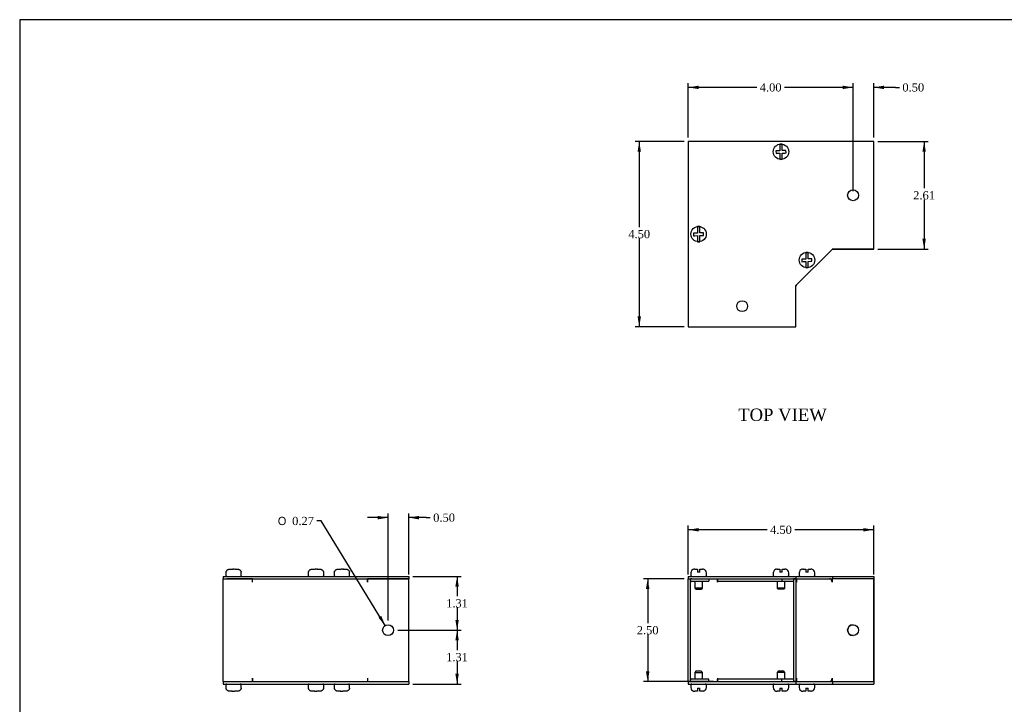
# Model space of a CAD drawing. Header units: inches. Extents: x 0.1 to 47.9, y -0.3 to 31.9.
# Tile 2 of 5: x 0.1 to 24, y 15.3 to 31.9. Entities that reach past the tile are written whole.
import ezdxf
from ezdxf.enums import TextEntityAlignment as Align

# ---------------------------------------------------------------- set-up
doc = ezdxf.new("R2010")
doc.units = ezdxf.units.IN
doc.header["$MEASUREMENT"] = 0
for name, color, linetype in [('COM55548-1', 7, 'Continuous'), ('COM55549-1', 7, 'Continuous'), ('COM55550-1', 7, 'Continuous'), ('Default', 7, 'Continuous'), ('SCS19491', 7, 'Continuous')]:
    doc.layers.add(name, color=color, linetype=linetype)
doc.styles.add('SEACAD_Solid_Edge_ANSI1_Symbols', font='txt')
doc.styles.add('SEACAD_Times_New_Roman', font='times.ttf')
doc.dimstyles.new('HAMMOND_(STH_-_42x28)', dxfattribs={"dimtxt": 0.2, "dimasz": 0.25, "dimexe": 0.1, "dimexo": 0.1, "dimgap": 0.05, "dimtad": 0, "dimtih": 1, "dimtoh": 1, "dimzin": 0, "dimdsep": 46, "dimtxsty": 'SEACAD_Times_New_Roman', "dimblk1": '_SE_FILLED', "dimblk2": '_SE_FILLED', "dimsah": 1, "dimcen": 0.1, "dimadec": 0, "dimazin": 0, "dimtfac": 0.8, "dimtofl": 0, "dimtmove": 0, "dimatfit": 3, "dimfxl": 1, "dimtolj": 1, "dimtzin": 0, "dimarcsym": 0})

# ---------------------------------------------------------------- blocks, each defined once
blk = doc.blocks.new('SE')
at = {"layer": 'COM55548-1', "color": 7, "linetype": 'Continuous'}
for p, q in [((16.33, 18.386), (18.944, 18.386)), ((16.33, 18.386), (16.33, 18.329)), ((16.33, 18.329), (18.944, 18.329)), ((18.944, 18.386), (19.83, 18.386)), ((18.944, 18.386), (18.944, 18.329)), ((18.949, 18.329), (19.826, 18.329)), ((19.83, 18.386), (20.83, 18.386)), ((19.83, 18.386), (19.83, 18.329)), ((20.83, 18.386), (20.83, 18.329)), ((20.83, 18.329), (20.83, 18.329)), ((16.33, 15.829), (18.944, 15.829)), ((16.33, 15.829), (16.33, 15.772)), ((18.944, 15.829), (18.944, 15.772)), ((18.949, 15.829), (19.826, 15.829)), ((19.83, 15.829), (19.83, 15.772)), ((20.83, 15.829), (20.83, 15.829)), ((20.83, 15.829), (20.83, 15.772)), ((16.33, 15.772), (18.944, 15.772)), ((18.944, 15.772), (19.83, 15.772)), ((19.83, 15.772), (20.83, 15.772))]:
    blk.add_line(p, q, dxfattribs=at)
at = {"layer": 'COM55549-1', "color": 7, "linetype": 'Continuous'}
for p, q in [((18.599, 18.329), (18.599, 18.272)), ((18.599, 18.272), (18.887, 18.272)), ((18.887, 18.329), (18.887, 15.829)), ((18.944, 18.329), (18.887, 18.329)), ((18.944, 18.329), (18.944, 15.829)), ((18.949, 18.329), (18.944, 18.329)), ((18.953, 18.329), (18.953, 18.243)), ((18.953, 18.243), (18.953, 18.243)), ((19.781, 18.329), (19.781, 18.324)), ((19.821, 18.329), (19.821, 18.243)), ((19.821, 18.243), (19.821, 18.243)), ((19.841, 18.329), (19.826, 18.329)), ((20.83, 18.329), (19.841, 18.329)), ((20.83, 15.829), (20.83, 18.329)), ((18.887, 15.886), (18.599, 15.886)), ((18.599, 15.829), (18.599, 15.886)), ((18.944, 15.829), (18.887, 15.829)), ((18.944, 15.829), (18.949, 15.829)), ((18.953, 15.915), (18.953, 15.829)), ((18.953, 15.915), (18.953, 15.915)), ((19.781, 15.834), (19.781, 15.829)), ((19.821, 15.915), (19.821, 15.915)), ((19.821, 15.915), (19.821, 15.829)), ((19.826, 15.829), (19.841, 15.829)), ((19.841, 15.829), (20.83, 15.829))]:
    blk.add_line(p, q, dxfattribs=at)
blk.add_circle((20.33, 17.079), 0.133, dxfattribs=at)
for centre, major_axis, start_param, end_param in [((18.892, 18.243), (0, -0.086), 1.570796, 1.613592), ((19.76, 18.243), (0, 0.086), 4.712389, 6.283185), ((18.892, 15.915), (0, -0.086), 1.528001, 1.570796), ((19.76, 15.915), (0, 0.086), 3.141593, 4.712389)]:
    blk.add_ellipse(centre, major_axis=major_axis, ratio=0.707107, start_param=start_param, end_param=end_param, dxfattribs=at)
at = {"layer": 'COM55550-1', "color": 7, "linetype": 'Continuous'}
for p, q in [((16.33, 18.329), (16.387, 18.329)), ((16.33, 15.829), (16.33, 18.329)), ((16.387, 15.829), (16.387, 18.329)), ((16.416, 18.272), (16.83, 18.272)), ((16.83, 18.329), (16.83, 18.272)), ((17.041, 18.243), (17.041, 18.329)), ((17.041, 18.329), (17.041, 18.272)), ((17.041, 18.272), (18.599, 18.272)), ((17.041, 18.272), (17.041, 18.243)), ((17.041, 18.243), (17.041, 18.243)), ((20.83, 18.329), (20.83, 15.829)), ((16.33, 15.829), (16.387, 15.829)), ((16.83, 15.886), (16.416, 15.886)), ((16.83, 15.829), (16.83, 15.886)), ((17.041, 15.915), (17.041, 15.915)), ((17.041, 15.915), (17.041, 15.829)), ((17.041, 15.915), (17.041, 15.886)), ((18.599, 15.886), (17.041, 15.886)), ((17.041, 15.829), (17.041, 15.886))]:
    blk.add_line(p, q, dxfattribs=at)
for centre, radius, start, end in [((16.416, 18.243), 0.086, 90, 109.7069), ((16.416, 18.243), 0.029, 90, 180), ((20.33, 17.079), 0.133, 90, 269.9824), ((16.416, 15.915), 0.029, 180, 270), ((16.416, 15.915), 0.086, 250.2931, 270)]:
    blk.add_arc(centre, radius, start, end, dxfattribs=at)
at = {"layer": 'SCS19491', "color": 7, "linetype": 'Continuous'}
for p, q in [((16.393, 18.471), (16.393, 18.411)), ((16.491, 18.561), (16.485, 18.561)), ((16.491, 18.561), (16.55, 18.561)), ((16.55, 18.561), (16.55, 18.486)), ((16.61, 18.486), (16.55, 18.486)), ((16.61, 18.561), (16.673, 18.561)), ((16.61, 18.486), (16.61, 18.561)), ((16.674, 18.561), (16.673, 18.561)), ((16.768, 18.411), (16.768, 18.471)), ((18.393, 18.471), (18.393, 18.411)), ((18.491, 18.561), (18.485, 18.561)), ((18.491, 18.561), (18.55, 18.561)), ((18.55, 18.561), (18.55, 18.486)), ((18.61, 18.486), (18.55, 18.486)), ((18.61, 18.561), (18.673, 18.561)), ((18.61, 18.486), (18.61, 18.561)), ((18.674, 18.561), (18.673, 18.561)), ((18.768, 18.411), (18.768, 18.471)), ((19.023, 18.471), (19.023, 18.411)), ((19.121, 18.561), (19.116, 18.561)), ((19.121, 18.561), (19.181, 18.561)), ((19.181, 18.561), (19.181, 18.486)), ((19.241, 18.486), (19.181, 18.486)), ((19.241, 18.561), (19.303, 18.561)), ((19.241, 18.486), (19.241, 18.561)), ((19.304, 18.561), (19.303, 18.561)), ((19.398, 18.411), (19.398, 18.471)), ((16.485, 18.272), (16.485, 18.103)), ((16.675, 18.103), (16.675, 18.272)), ((18.485, 18.272), (18.485, 18.103)), ((18.675, 18.103), (18.675, 18.272)), ((16.675, 18.103), (16.485, 18.103)), ((16.485, 18.103), (16.515, 18.073)), ((16.515, 18.073), (16.645, 18.073)), ((16.645, 18.073), (16.675, 18.103)), ((18.675, 18.103), (18.485, 18.103)), ((18.485, 18.103), (18.515, 18.073)), ((18.645, 18.073), (18.515, 18.073)), ((18.645, 18.073), (18.675, 18.103)), ((16.515, 16.084), (16.485, 16.054)), ((16.485, 16.054), (16.675, 16.054)), ((16.485, 16.054), (16.485, 15.886)), ((16.645, 16.084), (16.515, 16.084)), ((16.675, 16.054), (16.645, 16.084)), ((16.675, 15.886), (16.675, 16.054)), ((18.515, 16.084), (18.485, 16.054)), ((18.675, 16.054), (18.485, 16.054)), ((18.485, 16.054), (18.485, 15.886)), ((18.645, 16.084), (18.515, 16.084)), ((18.675, 16.054), (18.645, 16.084)), ((18.675, 15.886), (18.675, 16.054)), ((16.393, 15.747), (16.393, 15.687)), ((16.55, 15.597), (16.485, 15.597)), ((16.55, 15.672), (16.61, 15.672)), ((16.55, 15.672), (16.55, 15.597)), ((16.61, 15.597), (16.61, 15.672)), ((16.674, 15.597), (16.61, 15.597)), ((16.7, 15.601), (16.674, 15.597)), ((16.768, 15.687), (16.768, 15.747)), ((18.393, 15.747), (18.393, 15.687)), ((18.55, 15.597), (18.485, 15.597)), ((18.55, 15.672), (18.61, 15.672)), ((18.55, 15.672), (18.55, 15.597)), ((18.61, 15.597), (18.61, 15.672)), ((18.674, 15.597), (18.61, 15.597)), ((18.7, 15.601), (18.674, 15.597)), ((18.768, 15.687), (18.768, 15.747)), ((19.023, 15.747), (19.023, 15.687)), ((19.181, 15.597), (19.116, 15.597)), ((19.181, 15.672), (19.241, 15.672)), ((19.181, 15.672), (19.181, 15.597)), ((19.241, 15.597), (19.241, 15.672)), ((19.304, 15.597), (19.241, 15.597)), ((19.33, 15.601), (19.304, 15.597)), ((19.398, 15.687), (19.398, 15.747))]:
    blk.add_line(p, q, dxfattribs=at)
for centre, radius, start, end in [((16.483, 18.471), 0.09, 106.6898, 180), ((16.418, 18.411), 0.025, 180, 270), ((16.49, 18.464), 0.0972, 89.8041, 109.0544), ((16.673, 18.463), 0.0981, 72.7336, 90.1206), ((16.678, 18.471), 0.09, 0, 75.1795), ((16.743, 18.411), 0.025, 270, 0), ((18.483, 18.471), 0.09, 106.6898, 180), ((18.418, 18.411), 0.025, 180, 270), ((18.49, 18.464), 0.0972, 89.8041, 109.0544), ((18.673, 18.463), 0.0981, 72.7336, 90.1206), ((18.678, 18.471), 0.09, 0, 75.1795), ((18.743, 18.411), 0.025, 270, 0), ((19.113, 18.471), 0.09, 106.6898, 180), ((19.048, 18.411), 0.025, 180, 270), ((19.121, 18.464), 0.0972, 89.8041, 109.0544), ((19.303, 18.463), 0.0981, 72.7336, 90.1206), ((19.308, 18.471), 0.09, 0, 75.1795), ((19.373, 18.411), 0.025, 270, 0), ((16.418, 15.747), 0.025, 90, 180), ((16.483, 15.687), 0.09, 180, 253.3062), ((16.485, 15.691), 0.0938, 252.0854, 270.0791), ((16.678, 15.687), 0.09, 284.8505, 0), ((16.743, 15.747), 0.025, 0, 90), ((18.418, 15.747), 0.025, 90, 180), ((18.483, 15.687), 0.09, 180, 253.3062), ((18.485, 15.691), 0.0938, 252.0854, 270.0791), ((18.678, 15.687), 0.09, 284.8505, 0), ((18.743, 15.747), 0.025, 0, 90), ((19.048, 15.747), 0.025, 90, 180), ((19.113, 15.687), 0.09, 180, 253.3062), ((19.115, 15.691), 0.0938, 252.0854, 270.0791), ((19.308, 15.687), 0.09, 284.8505, 0), ((19.373, 15.747), 0.025, 0, 90)]:
    blk.add_arc(centre, radius, start, end, dxfattribs=at)
for points, knots in [([(16.457, 18.557), (16.457, 18.557), (16.457, 18.557), (16.458, 18.557), (16.458, 18.557), (16.459, 18.556)], [0.3393144, 0.3393144, 0.3393144, 0.3393144, 0.5, 0.5, 1, 1, 1, 1]), ([(16.702, 18.557), (16.702, 18.557), (16.701, 18.558), (16.701, 18.558), (16.7, 18.558), (16.7, 18.557)], [0, 0, 0, 0, 0.5, 0.5, 1, 1, 1, 1]), ([(18.457, 18.557), (18.457, 18.557), (18.457, 18.557), (18.458, 18.557), (18.458, 18.557), (18.459, 18.556)], [0.3393144, 0.3393144, 0.3393144, 0.3393144, 0.5, 0.5, 1, 1, 1, 1]), ([(18.702, 18.557), (18.702, 18.557), (18.701, 18.558), (18.701, 18.558), (18.7, 18.558), (18.7, 18.557)], [0, 0, 0, 0, 0.5, 0.5, 1, 1, 1, 1]), ([(19.087, 18.557), (19.088, 18.557), (19.088, 18.557), (19.088, 18.557), (19.089, 18.557), (19.089, 18.556)], [0.3393144, 0.3393144, 0.3393144, 0.3393144, 0.5, 0.5, 1, 1, 1, 1]), ([(19.332, 18.557), (19.332, 18.557), (19.332, 18.558), (19.331, 18.558), (19.33, 18.558), (19.33, 18.557)], [0, 0, 0, 0, 0.5, 0.5, 1, 1, 1, 1])]:
    blk.add_open_spline(points, degree=3, knots=knots, dxfattribs=at)
for points in [[(16.456, 15.602), (16.457, 15.601), (16.457, 15.601), (16.457, 15.601)], [(16.701, 15.6), (16.701, 15.6), (16.7, 15.6), (16.7, 15.601)], [(18.456, 15.602), (18.457, 15.601), (18.457, 15.601), (18.457, 15.601)], [(18.701, 15.6), (18.701, 15.6), (18.7, 15.6), (18.7, 15.601)], [(19.087, 15.602), (19.087, 15.601), (19.087, 15.601), (19.087, 15.601)], [(19.331, 15.6), (19.331, 15.6), (19.33, 15.6), (19.33, 15.601)]]:
    blk.add_open_spline(points, degree=3, dxfattribs=at)
blk = doc.blocks.new('SE1')
at = {"layer": 'COM55548-1', "color": 7, "linetype": 'Continuous'}
for p, q in [((20.83, 28.947), (16.33, 28.947)), ((16.33, 28.947), (16.33, 24.447)), ((20.83, 26.333), (20.83, 28.947)), ((18.944, 25.447), (19.83, 26.333)), ((19.83, 26.333), (20.83, 26.333)), ((18.944, 24.447), (18.944, 25.447)), ((16.33, 24.447), (18.944, 24.447))]:
    blk.add_line(p, q, dxfattribs=at)
for centre in [(20.33, 27.64), (17.637, 24.947)]:
    blk.add_circle(centre, 0.133, dxfattribs=at)
at = {"layer": 'COM55549-1', "color": 7, "linetype": 'Continuous'}
for q in [(19.841, 26.333), (20.83, 26.333)]:
    blk.add_line((20.83, 26.333), q, dxfattribs=at)
for centre, start, end in [((19.841, 26.304), 90, 122.376), ((18.973, 25.436), 147.624, 180)]:
    blk.add_arc(centre, 0.029, start, end, dxfattribs=at)
at = {"layer": 'SCS19491', "color": 7, "linetype": 'Continuous'}
for p, q in [((18.485, 28.719), (18.456, 28.718)), ((18.456, 28.718), (18.459, 28.658)), ((18.55, 28.721), (18.485, 28.719)), ((18.55, 28.881), (18.55, 28.79)), ((18.55, 28.79), (18.55, 28.721)), ((18.61, 28.79), (18.61, 28.881)), ((18.61, 28.724), (18.61, 28.79)), ((18.674, 28.726), (18.61, 28.724)), ((18.7, 28.727), (18.674, 28.726)), ((18.702, 28.667), (18.7, 28.727)), ((18.459, 28.658), (18.491, 28.659)), ((18.491, 28.659), (18.55, 28.661)), ((18.55, 28.661), (18.55, 28.604)), ((18.55, 28.604), (18.55, 28.513)), ((18.61, 28.664), (18.673, 28.666)), ((18.61, 28.604), (18.61, 28.664)), ((18.61, 28.513), (18.61, 28.604)), ((18.673, 28.666), (18.702, 28.667)), ((16.55, 26.881), (16.55, 26.79)), ((16.55, 26.79), (16.55, 26.721)), ((16.61, 26.79), (16.61, 26.881)), ((16.61, 26.724), (16.61, 26.79)), ((16.485, 26.719), (16.456, 26.718)), ((16.456, 26.718), (16.459, 26.658)), ((16.459, 26.658), (16.491, 26.659)), ((16.55, 26.721), (16.485, 26.719)), ((16.491, 26.659), (16.55, 26.661)), ((16.55, 26.661), (16.55, 26.604)), ((16.55, 26.604), (16.55, 26.513)), ((16.674, 26.726), (16.61, 26.724)), ((16.61, 26.664), (16.673, 26.666)), ((16.61, 26.604), (16.61, 26.664)), ((16.61, 26.513), (16.61, 26.604)), ((16.673, 26.666), (16.702, 26.667)), ((16.7, 26.727), (16.674, 26.726)), ((16.702, 26.667), (16.7, 26.727)), ((19.116, 26.088), (19.087, 26.087)), ((19.087, 26.087), (19.089, 26.027)), ((19.181, 26.091), (19.116, 26.088)), ((19.181, 26.251), (19.181, 26.16)), ((19.181, 26.16), (19.181, 26.091)), ((19.241, 26.16), (19.241, 26.251)), ((19.241, 26.093), (19.241, 26.16)), ((19.304, 26.096), (19.241, 26.093)), ((19.33, 26.097), (19.304, 26.096)), ((19.332, 26.037), (19.33, 26.097)), ((19.089, 26.027), (19.121, 26.029)), ((19.121, 26.029), (19.181, 26.031)), ((19.181, 26.031), (19.181, 25.974)), ((19.181, 25.974), (19.181, 25.883)), ((19.241, 26.033), (19.303, 26.036)), ((19.241, 25.974), (19.241, 26.033)), ((19.241, 25.883), (19.241, 25.974)), ((19.303, 26.036), (19.332, 26.037))]:
    blk.add_line(p, q, dxfattribs=at)
for centre in [(18.58, 28.697), (16.58, 26.697), (19.211, 26.067)]:
    blk.add_circle(centre, 0.187, dxfattribs=at)
for centre, start, end in [((18.58, 28.697), 80.7303, 99.2697), ((18.58, 28.697), 260.7303, 279.2697), ((16.58, 26.697), 80.7303, 99.2697), ((16.58, 26.697), 260.7303, 279.2697), ((19.211, 26.067), 80.7303, 99.2697), ((19.211, 26.067), 260.7303, 279.2697)]:
    blk.add_arc(centre, 0.186, start, end, dxfattribs=at)
blk = doc.blocks.new('SE3')
at = {"layer": 'COM55548-1', "color": 7, "linetype": 'Continuous'}
for p, q in [((5.042, 18.386), (9.542, 18.386)), ((5.042, 18.386), (5.042, 18.329)), ((5.042, 18.329), (9.542, 18.329)), ((9.542, 18.386), (9.542, 18.329)), ((5.042, 15.829), (9.542, 15.829)), ((5.042, 15.829), (5.042, 15.772)), ((9.542, 15.829), (9.542, 15.772)), ((5.042, 15.772), (9.542, 15.772))]:
    blk.add_line(p, q, dxfattribs=at)
at = {"layer": 'COM55550-1', "color": 7, "linetype": 'Continuous'}
for p, q in [((5.042, 15.829), (5.042, 18.329)), ((5.753, 18.329), (5.128, 18.329)), ((5.753, 18.243), (5.753, 18.329)), ((5.753, 18.243), (5.753, 18.329)), ((5.753, 18.243), (5.753, 18.243)), ((9.542, 18.329), (8.542, 18.329)), ((8.542, 18.243), (8.542, 18.329)), ((8.542, 18.329), (8.542, 18.243)), ((8.542, 18.243), (8.542, 18.243)), ((9.542, 15.829), (9.542, 18.329)), ((5.128, 15.829), (5.753, 15.829)), ((5.753, 15.915), (5.753, 15.829)), ((5.753, 15.915), (5.753, 15.915)), ((5.753, 15.829), (5.753, 15.915)), ((8.542, 15.915), (8.542, 15.915)), ((8.542, 15.915), (8.542, 15.829)), ((8.542, 15.915), (8.542, 15.829)), ((8.542, 15.829), (9.542, 15.829))]:
    blk.add_line(p, q, dxfattribs=at)
blk.add_circle((9.042, 17.079), 0.133, dxfattribs=at)
at = {"layer": 'SCS19491', "color": 7, "linetype": 'Continuous'}
for p, q in [((5.104, 18.471), (5.104, 18.411)), ((5.105, 18.486), (5.108, 18.486)), ((5.199, 18.561), (5.27, 18.561)), ((5.325, 18.561), (5.323, 18.561)), ((5.328, 18.561), (5.325, 18.561)), ((5.325, 18.561), (5.325, 18.556)), ((5.33, 18.561), (5.328, 18.561)), ((5.328, 18.556), (5.328, 18.561)), ((5.33, 18.561), (5.384, 18.561)), ((5.476, 18.486), (5.478, 18.486)), ((5.479, 18.411), (5.479, 18.471)), ((7.104, 18.471), (7.104, 18.411)), ((7.105, 18.486), (7.108, 18.486)), ((7.199, 18.561), (7.27, 18.561)), ((7.325, 18.561), (7.323, 18.561)), ((7.328, 18.561), (7.325, 18.561)), ((7.325, 18.561), (7.325, 18.556)), ((7.33, 18.561), (7.328, 18.561)), ((7.328, 18.556), (7.328, 18.561)), ((7.33, 18.561), (7.384, 18.561)), ((7.476, 18.486), (7.478, 18.486)), ((7.479, 18.411), (7.479, 18.471)), ((7.734, 18.471), (7.734, 18.411)), ((7.736, 18.486), (7.738, 18.486)), ((7.829, 18.561), (7.9, 18.561)), ((7.956, 18.561), (7.953, 18.561)), ((7.958, 18.561), (7.956, 18.561)), ((7.956, 18.561), (7.956, 18.556)), ((7.96, 18.561), (7.958, 18.561)), ((7.958, 18.556), (7.958, 18.561)), ((7.96, 18.561), (8.015, 18.561)), ((8.106, 18.486), (8.108, 18.486)), ((8.109, 18.411), (8.109, 18.471)), ((5.104, 15.747), (5.104, 15.687)), ((5.108, 15.672), (5.105, 15.672)), ((5.253, 15.597), (5.199, 15.597)), ((5.253, 15.597), (5.256, 15.597)), ((5.256, 15.602), (5.256, 15.597)), ((5.256, 15.597), (5.258, 15.597)), ((5.258, 15.597), (5.258, 15.602)), ((5.258, 15.597), (5.261, 15.597)), ((5.384, 15.597), (5.313, 15.597)), ((5.476, 15.672), (5.478, 15.672)), ((5.479, 15.687), (5.479, 15.747)), ((7.104, 15.747), (7.104, 15.687)), ((7.108, 15.672), (7.105, 15.672)), ((7.253, 15.597), (7.199, 15.597)), ((7.253, 15.597), (7.256, 15.597)), ((7.256, 15.602), (7.256, 15.597)), ((7.256, 15.597), (7.258, 15.597)), ((7.258, 15.597), (7.258, 15.602)), ((7.258, 15.597), (7.261, 15.597)), ((7.384, 15.597), (7.313, 15.597)), ((7.478, 15.672), (7.476, 15.672)), ((7.479, 15.687), (7.479, 15.747)), ((7.734, 15.747), (7.734, 15.687)), ((7.738, 15.672), (7.736, 15.672)), ((7.884, 15.597), (7.829, 15.597)), ((7.884, 15.597), (7.886, 15.597)), ((7.886, 15.602), (7.886, 15.597)), ((7.886, 15.597), (7.888, 15.597)), ((7.888, 15.597), (7.888, 15.602)), ((7.888, 15.597), (7.891, 15.597)), ((8.015, 15.597), (7.943, 15.597)), ((8.108, 15.672), (8.106, 15.672)), ((8.109, 15.687), (8.109, 15.747))]:
    blk.add_line(p, q, dxfattribs=at)
for centre, radius, start, end in [((5.194, 18.471), 0.09, 170.4059, 180), ((5.129, 18.411), 0.025, 180, 270), ((5.287, 18.135), 0.423, 85.2493, 92.115), ((5.296, 18.171), 0.386, 84.8061, 93.7092), ((5.454, 18.411), 0.025, 270, 0), ((5.389, 18.471), 0.09, 0, 9.5941), ((7.194, 18.471), 0.09, 170.4059, 180), ((7.129, 18.411), 0.025, 180, 270), ((7.287, 18.135), 0.423, 85.2493, 92.115), ((7.296, 18.171), 0.386, 84.8061, 93.7092), ((7.454, 18.411), 0.025, 270, 0), ((7.389, 18.471), 0.09, 0, 9.5941), ((7.824, 18.471), 0.09, 170.4059, 180), ((7.759, 18.411), 0.025, 180, 270), ((7.917, 18.135), 0.423, 85.2493, 92.115), ((7.927, 18.171), 0.386, 84.8061, 93.7092), ((8.084, 18.411), 0.025, 270, 0), ((8.019, 18.471), 0.09, 0, 9.5941), ((5.129, 15.747), 0.025, 90, 180), ((5.194, 15.687), 0.09, 180, 189.5941), ((5.287, 15.987), 0.386, 264.8061, 273.7092), ((5.297, 16.022), 0.423, 265.2493, 272.115), ((5.454, 15.747), 0.025, 0, 90), ((5.389, 15.687), 0.09, 350.4059, 0), ((7.129, 15.747), 0.025, 90, 180), ((7.194, 15.687), 0.09, 180, 189.5941), ((7.287, 15.987), 0.386, 264.8061, 273.7092), ((7.297, 16.022), 0.423, 265.2493, 272.115), ((7.454, 15.747), 0.025, 0, 90), ((7.389, 15.687), 0.09, 350.4059, 0), ((7.759, 15.747), 0.025, 90, 180), ((7.824, 15.687), 0.09, 180, 189.5941), ((7.917, 15.987), 0.386, 264.8061, 273.7092), ((7.927, 16.022), 0.423, 265.2493, 272.115), ((8.084, 15.747), 0.025, 0, 90), ((8.019, 15.687), 0.09, 350.4059, 0)]:
    blk.add_arc(centre, radius, start, end, dxfattribs=at)
for points in [[(5.108, 18.486), (5.109, 18.491), (5.11, 18.496), (5.114, 18.507), (5.116, 18.511), (5.122, 18.521), (5.125, 18.525), (5.132, 18.533), (5.135, 18.537), (5.144, 18.544), (5.148, 18.547), (5.158, 18.552), (5.162, 18.554), (5.173, 18.557), (5.178, 18.559), (5.188, 18.561), (5.194, 18.561), (5.199, 18.561)], [(5.384, 18.561), (5.39, 18.561), (5.395, 18.561), (5.406, 18.559), (5.411, 18.557), (5.421, 18.554), (5.426, 18.552), (5.435, 18.547), (5.44, 18.544), (5.448, 18.537), (5.452, 18.533), (5.459, 18.525), (5.462, 18.521), (5.467, 18.511), (5.47, 18.506), (5.473, 18.496), (5.475, 18.491), (5.476, 18.486)], [(7.108, 18.486), (7.109, 18.491), (7.11, 18.496), (7.114, 18.507), (7.116, 18.511), (7.122, 18.521), (7.125, 18.525), (7.132, 18.533), (7.135, 18.537), (7.144, 18.544), (7.148, 18.547), (7.158, 18.552), (7.162, 18.554), (7.173, 18.557), (7.178, 18.559), (7.188, 18.561), (7.194, 18.561), (7.199, 18.561)], [(7.384, 18.561), (7.39, 18.561), (7.395, 18.561), (7.406, 18.559), (7.411, 18.557), (7.421, 18.554), (7.426, 18.552), (7.435, 18.547), (7.44, 18.544), (7.448, 18.537), (7.452, 18.533), (7.459, 18.525), (7.462, 18.521), (7.467, 18.511), (7.47, 18.506), (7.473, 18.496), (7.475, 18.491), (7.476, 18.486)], [(7.738, 18.486), (7.739, 18.491), (7.74, 18.496), (7.744, 18.507), (7.746, 18.511), (7.752, 18.521), (7.755, 18.525), (7.762, 18.533), (7.766, 18.537), (7.774, 18.544), (7.778, 18.547), (7.788, 18.552), (7.793, 18.554), (7.803, 18.557), (7.808, 18.559), (7.818, 18.561), (7.824, 18.561), (7.829, 18.561)], [(8.015, 18.561), (8.02, 18.561), (8.025, 18.561), (8.036, 18.559), (8.041, 18.557), (8.051, 18.554), (8.056, 18.552), (8.066, 18.547), (8.07, 18.544), (8.078, 18.537), (8.082, 18.533), (8.089, 18.525), (8.092, 18.521), (8.097, 18.511), (8.1, 18.506), (8.103, 18.496), (8.105, 18.491), (8.106, 18.486)], [(5.199, 15.597), (5.194, 15.597), (5.188, 15.597), (5.178, 15.599), (5.172, 15.6), (5.162, 15.604), (5.158, 15.606), (5.148, 15.611), (5.144, 15.614), (5.135, 15.621), (5.132, 15.625), (5.125, 15.633), (5.122, 15.637), (5.116, 15.647), (5.114, 15.651), (5.11, 15.662), (5.109, 15.667), (5.108, 15.672)], [(5.476, 15.672), (5.475, 15.667), (5.473, 15.661), (5.47, 15.651), (5.467, 15.647), (5.462, 15.637), (5.459, 15.633), (5.452, 15.625), (5.448, 15.621), (5.44, 15.614), (5.435, 15.611), (5.426, 15.606), (5.421, 15.604), (5.411, 15.6), (5.406, 15.599), (5.395, 15.597), (5.39, 15.597), (5.384, 15.597)], [(7.199, 15.597), (7.194, 15.597), (7.188, 15.597), (7.178, 15.599), (7.172, 15.6), (7.162, 15.604), (7.158, 15.606), (7.148, 15.611), (7.144, 15.614), (7.135, 15.621), (7.132, 15.625), (7.125, 15.633), (7.122, 15.637), (7.116, 15.647), (7.114, 15.651), (7.11, 15.662), (7.109, 15.667), (7.108, 15.672)], [(7.476, 15.672), (7.475, 15.667), (7.473, 15.661), (7.47, 15.651), (7.467, 15.647), (7.462, 15.637), (7.459, 15.633), (7.452, 15.625), (7.448, 15.621), (7.44, 15.614), (7.435, 15.611), (7.426, 15.606), (7.421, 15.604), (7.411, 15.6), (7.406, 15.599), (7.395, 15.597), (7.39, 15.597), (7.384, 15.597)], [(7.829, 15.597), (7.824, 15.597), (7.818, 15.597), (7.808, 15.599), (7.803, 15.6), (7.793, 15.604), (7.788, 15.606), (7.778, 15.611), (7.774, 15.614), (7.766, 15.621), (7.762, 15.625), (7.755, 15.633), (7.752, 15.637), (7.746, 15.647), (7.744, 15.651), (7.74, 15.662), (7.739, 15.667), (7.738, 15.672)], [(8.106, 15.672), (8.105, 15.667), (8.103, 15.661), (8.1, 15.651), (8.098, 15.647), (8.092, 15.637), (8.089, 15.633), (8.082, 15.625), (8.078, 15.621), (8.07, 15.614), (8.065, 15.611), (8.056, 15.606), (8.051, 15.604), (8.041, 15.6), (8.036, 15.599), (8.025, 15.597), (8.02, 15.597), (8.015, 15.597)]]:
    blk.add_open_spline(points, degree=3, knots=[0, 0, 0, 0, 0.125, 0.125, 0.25, 0.25, 0.375, 0.375, 0.5, 0.5, 0.625, 0.625, 0.75, 0.75, 0.875, 0.875, 1, 1, 1, 1], dxfattribs=at)
for points in [[(5.27, 18.561), (5.271, 18.561), (5.271, 18.559), (5.271, 18.556)], [(5.323, 18.561), (5.322, 18.561), (5.322, 18.56), (5.322, 18.557)], [(5.331, 18.556), (5.331, 18.559), (5.33, 18.561), (5.33, 18.561)], [(7.27, 18.561), (7.271, 18.561), (7.271, 18.559), (7.271, 18.556)], [(7.323, 18.561), (7.322, 18.561), (7.322, 18.56), (7.322, 18.557)], [(7.331, 18.556), (7.331, 18.559), (7.33, 18.561), (7.33, 18.561)], [(7.9, 18.561), (7.901, 18.561), (7.901, 18.559), (7.902, 18.556)], [(7.953, 18.561), (7.953, 18.561), (7.952, 18.56), (7.952, 18.557)], [(7.962, 18.556), (7.961, 18.559), (7.961, 18.561), (7.96, 18.561)], [(5.252, 15.602), (5.253, 15.599), (5.253, 15.597), (5.253, 15.597)], [(5.261, 15.597), (5.261, 15.597), (5.261, 15.598), (5.262, 15.601)], [(5.313, 15.597), (5.313, 15.597), (5.312, 15.598), (5.312, 15.602)], [(7.252, 15.602), (7.253, 15.599), (7.253, 15.597), (7.253, 15.597)], [(7.261, 15.597), (7.261, 15.597), (7.261, 15.598), (7.262, 15.601)], [(7.313, 15.597), (7.313, 15.597), (7.312, 15.598), (7.312, 15.602)], [(7.882, 15.602), (7.883, 15.599), (7.883, 15.597), (7.884, 15.597)], [(7.891, 15.597), (7.891, 15.597), (7.892, 15.598), (7.892, 15.601)], [(7.943, 15.597), (7.943, 15.597), (7.943, 15.598), (7.942, 15.602)]]:
    blk.add_open_spline(points, degree=3, dxfattribs=at)
blk = doc.blocks.new('DMBLK8189')
at = {"layer": 'Default', "linetype": 'Continuous', "transparency": 16777216}
for points in [[(10.759, 18.136), (10.717, 18.386), (10.675, 18.136)], [(10.759, 17.329), (10.675, 17.329), (10.717, 17.079)]]:
    blk.add_hatch(color=7, dxfattribs=at).paths.add_polyline_path(points)
at = {"layer": 'Default', "color": 7, "linetype": 'Continuous', "transparency": 16777216}
for p, q in [((9.642, 18.386), (10.817, 18.386)), ((10.717, 18.386), (10.717, 17.902)), ((10.717, 17.632), (10.717, 17.079)), ((9.275, 17.079), (10.817, 17.079))]:
    blk.add_line(p, q, dxfattribs=at)
at = {"layer": 'Default', "color": 7, "linetype": 'Continuous', "transparency": 16777216, "style": 'SEACAD_Times_New_Roman'}
blk.add_text('1.31', height=0.2, dxfattribs=at).set_placement((10.451, 17.832), align=Align.TOP_LEFT)
blk = doc.blocks.new('_SE_FILLED')
at = {"color": 0}
blk.add_line((0, 0), (-1, 0), dxfattribs=at)
blk.add_solid([(0, 0), (-1, -0.1665), (-1, 0.1665), (0, 0)], dxfattribs=at)
blk = doc.blocks.new('DMBLK8190')
at = {"layer": 'Default', "linetype": 'Continuous', "transparency": 16777216}
for points in [[(10.759, 16.829), (10.717, 17.079), (10.675, 16.829)], [(10.759, 16.022), (10.675, 16.022), (10.717, 15.772)]]:
    blk.add_hatch(color=7, dxfattribs=at).paths.add_polyline_path(points)
at = {"layer": 'Default', "color": 7, "linetype": 'Continuous', "transparency": 16777216}
for p, q in [((9.275, 17.079), (10.817, 17.079)), ((10.717, 17.079), (10.717, 16.595)), ((10.717, 16.325), (10.717, 15.772)), ((9.642, 15.772), (10.817, 15.772))]:
    blk.add_line(p, q, dxfattribs=at)
at = {"layer": 'Default', "color": 7, "linetype": 'Continuous', "transparency": 16777216, "style": 'SEACAD_Times_New_Roman'}
blk.add_text('1.31', height=0.2, dxfattribs=at).set_placement((10.451, 16.525), align=Align.TOP_LEFT)
blk = doc.blocks.new('DMBLK8191')
at = {"layer": 'Default', "linetype": 'Continuous', "transparency": 16777216}
for points in [[(16.58, 19.558), (16.33, 19.517), (16.58, 19.475)], [(20.58, 19.558), (20.58, 19.475), (20.83, 19.517)]]:
    blk.add_hatch(color=7, dxfattribs=at).paths.add_polyline_path(points)
at = {"layer": 'Default', "color": 7, "linetype": 'Continuous', "transparency": 16777216}
for p, q in [((16.33, 18.429), (16.33, 19.617)), ((20.83, 18.429), (20.83, 19.617)), ((18.245, 19.517), (16.33, 19.517)), ((20.83, 19.517), (18.916, 19.517))]:
    blk.add_line(p, q, dxfattribs=at)
at = {"layer": 'Default', "color": 7, "linetype": 'Continuous', "transparency": 16777216, "style": 'SEACAD_Times_New_Roman'}
blk.add_text('4.50', height=0.2, dxfattribs=at).set_placement((18.315, 19.617), align=Align.TOP_LEFT)
blk = doc.blocks.new('DMBLK8194')
at = {"layer": 'Default', "linetype": 'Continuous', "transparency": 16777216}
for points in [[(8.792, 19.854), (8.792, 19.77), (9.042, 19.812)], [(9.792, 19.854), (9.542, 19.812), (9.792, 19.77)]]:
    blk.add_hatch(color=7, dxfattribs=at).paths.add_polyline_path(points)
at = {"layer": 'Default', "color": 7, "linetype": 'Continuous', "transparency": 16777216}
for p, q in [((9.042, 17.312), (9.042, 19.912)), ((9.542, 18.429), (9.542, 19.912)), ((9.042, 19.812), (8.542, 19.812)), ((9.967, 19.812), (9.542, 19.812)), ((9.967, 19.812), (10.067, 19.812))]:
    blk.add_line(p, q, dxfattribs=at)
at = {"layer": 'Default', "color": 7, "linetype": 'Continuous', "transparency": 16777216, "style": 'SEACAD_Times_New_Roman'}
blk.add_text('0.50', height=0.2, dxfattribs=at).set_placement((10.137, 19.912), align=Align.TOP_LEFT)
blk = doc.blocks.new('DMBLK8195')
at = {"layer": 'Default', "linetype": 'Continuous', "transparency": 16777216}
blk.add_hatch(color=7, dxfattribs=at).paths.add_polyline_path([(8.806, 17.384), (8.972, 17.192), (8.877, 17.427)])
at = {"layer": 'Default', "color": 7, "linetype": 'Continuous', "transparency": 16777216}
for p, q in [((7.414, 19.731), (7.314, 19.731)), ((8.972, 17.192), (7.414, 19.731))]:
    blk.add_line(p, q, dxfattribs=at)
for s, style, p in [('O', 'SEACAD_Solid_Edge_ANSI1_Symbols', (6.365, 19.831)), ('0.27', 'SEACAD_Times_New_Roman', (6.713, 19.831))]:
    blk.add_text(s, height=0.2, dxfattribs=dict(at, style=style)).set_placement(p, align=Align.TOP_LEFT)
blk = doc.blocks.new('DMBLK8197')
at = {"layer": 'Default', "linetype": 'Continuous', "transparency": 16777216}
for points in [[(22.096, 28.697), (22.055, 28.947), (22.013, 28.697)], [(22.096, 26.583), (22.013, 26.583), (22.055, 26.333)]]:
    blk.add_hatch(color=7, dxfattribs=at).paths.add_polyline_path(points)
at = {"layer": 'Default', "color": 7, "linetype": 'Continuous', "transparency": 16777216}
for p, q in [((20.93, 28.947), (22.155, 28.947)), ((22.055, 28.947), (22.055, 27.81)), ((22.055, 27.54), (22.055, 26.333)), ((20.93, 26.333), (22.155, 26.333))]:
    blk.add_line(p, q, dxfattribs=at)
at = {"layer": 'Default', "color": 7, "linetype": 'Continuous', "transparency": 16777216, "style": 'SEACAD_Times_New_Roman'}
blk.add_text('2.61', height=0.2, dxfattribs=at).set_placement((21.789, 27.74), align=Align.TOP_LEFT)
blk = doc.blocks.new('DMBLK8198')
at = {"layer": 'Default', "linetype": 'Continuous', "transparency": 16777216}
for points in [[(20.08, 30.301), (20.08, 30.218), (20.33, 30.26)], [(21.08, 30.301), (20.83, 30.26), (21.08, 30.218)]]:
    blk.add_hatch(color=7, dxfattribs=at).paths.add_polyline_path(points)
at = {"layer": 'Default', "color": 7, "linetype": 'Continuous', "transparency": 16777216}
for p, q in [((20.33, 27.74), (20.33, 30.36)), ((20.83, 29.047), (20.83, 30.36)), ((20.33, 30.26), (19.83, 30.26)), ((21.357, 30.26), (20.83, 30.26)), ((21.357, 30.26), (21.457, 30.26))]:
    blk.add_line(p, q, dxfattribs=at)
at = {"layer": 'Default', "color": 7, "linetype": 'Continuous', "transparency": 16777216, "style": 'SEACAD_Times_New_Roman'}
blk.add_text('0.50', height=0.2, dxfattribs=at).set_placement((21.527, 30.36), align=Align.TOP_LEFT)
blk = doc.blocks.new('DMBLK8199')
at = {"layer": 'Default', "linetype": 'Continuous', "transparency": 16777216}
for points in [[(16.58, 30.301), (16.33, 30.26), (16.58, 30.218)], [(20.08, 30.301), (20.08, 30.218), (20.33, 30.26)]]:
    blk.add_hatch(color=7, dxfattribs=at).paths.add_polyline_path(points)
at = {"layer": 'Default', "color": 7, "linetype": 'Continuous', "transparency": 16777216}
for p, q in [((16.33, 29.047), (16.33, 30.36)), ((20.33, 27.74), (20.33, 30.36)), ((17.995, 30.26), (16.33, 30.26)), ((20.33, 30.26), (18.666, 30.26))]:
    blk.add_line(p, q, dxfattribs=at)
at = {"layer": 'Default', "color": 7, "linetype": 'Continuous', "transparency": 16777216, "style": 'SEACAD_Times_New_Roman'}
blk.add_text('4.00', height=0.2, dxfattribs=at).set_placement((18.065, 30.36), align=Align.TOP_LEFT)
blk = doc.blocks.new('DMBLK8204')
at = {"layer": 'Default', "linetype": 'Continuous', "transparency": 16777216}
for points in [[(15.098, 28.697), (15.181, 28.697), (15.139, 28.947)], [(15.098, 24.697), (15.139, 24.447), (15.181, 24.697)]]:
    blk.add_hatch(color=7, dxfattribs=at).paths.add_polyline_path(points)
at = {"layer": 'Default', "color": 7, "linetype": 'Continuous', "transparency": 16777216}
for p, q in [((16.23, 28.947), (15.039, 28.947)), ((15.139, 28.947), (15.139, 26.867)), ((15.139, 26.597), (15.139, 24.447)), ((16.23, 24.447), (15.039, 24.447))]:
    blk.add_line(p, q, dxfattribs=at)
at = {"layer": 'Default', "color": 7, "linetype": 'Continuous', "transparency": 16777216, "style": 'SEACAD_Times_New_Roman'}
blk.add_text('4.50', height=0.2, dxfattribs=at).set_placement((14.874, 26.797), align=Align.TOP_LEFT)
blk = doc.blocks.new('DMBLK8208')
at = {"layer": 'Default', "linetype": 'Continuous', "transparency": 16777216}
for points in [[(15.302, 18.079), (15.386, 18.079), (15.344, 18.329)], [(15.302, 16.079), (15.344, 15.829), (15.386, 16.079)]]:
    blk.add_hatch(color=7, dxfattribs=at).paths.add_polyline_path(points)
at = {"layer": 'Default', "color": 7, "linetype": 'Continuous', "transparency": 16777216}
for p, q in [((16.23, 18.329), (15.244, 18.329)), ((15.344, 18.329), (15.344, 17.249)), ((15.344, 16.979), (15.344, 15.829)), ((16.941, 15.829), (15.244, 15.829))]:
    blk.add_line(p, q, dxfattribs=at)
at = {"layer": 'Default', "color": 7, "linetype": 'Continuous', "transparency": 16777216, "style": 'SEACAD_Times_New_Roman'}
blk.add_text('2.50', height=0.2, dxfattribs=at).set_placement((15.079, 17.179), align=Align.TOP_LEFT)
blk = doc.blocks.new('BORDER')
at = {"layer": 'Default', "color": 7, "linetype": 'Continuous'}
for p, q in [((0, 27.86), (-41.86, 27.86)), ((-41.86, 27.86), (-41.86, 0))]:
    blk.add_line(p, q, dxfattribs=at)

msp = doc.modelspace()

# ---------------------------------------------------------------- block references
at = {"layer": 'Default', "color": 7, "xscale": 1.142, "yscale": 1.142, "zscale": 1.142}
msp.add_blockref('BORDER', (47.903, 0.088), dxfattribs=at)
at = {"layer": 'Default'}
for name in ['SE1', 'SE3', 'SE']:
    msp.add_blockref(name, (0, 0), dxfattribs=at)

# ---------------------------------------------------------------- texts
at = {"layer": 'Default', "color": 7, "linetype": 'Continuous', "style": 'SEACAD_Times_New_Roman'}
msp.add_text('TOP VIEW', height=0.3, dxfattribs=at).set_placement((17.541, 22.461), align=Align.TOP_LEFT)

# ---------------------------------------------------------------- dimensions: what is measured, and where the dimension line sits
at = {"layer": 'Default', "color": 7, "linetype": 'Continuous'}
for base, p1, p2, picture, middle in [((16.33, 30.26), (20.33, 27.64), (16.33, 28.947), 'DMBLK8199', (18.33, 30.26)), ((16.33, 19.517), (20.83, 18.329), (16.33, 18.329), 'DMBLK8191', (18.58, 19.517))]:
    dim = msp.add_linear_dim(base=base, p1=p1, p2=p2, text='\\A1;<>', dimstyle='HAMMOND_(STH_-_42x28)', dxfattribs=at)
    dim.commit()
    dim.dimension.update_dxf_attribs({"geometry": picture, "text_midpoint": middle, "dimtype": 160})
for base, p1, p2, picture, middle in [((20.33, 30.26), (20.83, 28.947), (20.33, 27.64), 'DMBLK8198', (21.457, 30.26)), ((9.042, 19.812), (9.542, 18.329), (9.042, 17.212), 'DMBLK8194', (10.067, 19.812))]:
    dim = msp.add_linear_dim(base=base, p1=p1, p2=p2, text='\\A1;<>', dimstyle='HAMMOND_(STH_-_42x28)', override={"dimtmove": 1}, dxfattribs=at)
    dim.commit()
    dim.dimension.update_dxf_attribs({"geometry": picture, "text_midpoint": middle, "dimtype": 160})
for base, p1, p2, angle, picture, middle, dimtype in [((15.139, 28.947), (16.33, 28.947), (16.33, 24.447), 270, 'DMBLK8204', (15.139, 26.697), 161), ((22.055, 28.947), (20.83, 28.947), (20.83, 26.333), 270, 'DMBLK8197', (22.055, 27.64), 161), ((10.717, 17.079), (9.542, 18.386), (9.175, 17.079), 90, 'DMBLK8189', (10.717, 17.732), 160), ((15.344, 15.829), (16.33, 18.329), (17.041, 15.829), 90, 'DMBLK8208', (15.344, 17.079), 160), ((10.717, 15.772), (9.175, 17.079), (9.542, 15.772), 90, 'DMBLK8190', (10.717, 16.425), 160)]:
    dim = msp.add_linear_dim(base=base, p1=p1, p2=p2, angle=angle, text='\\A1;<>', dimstyle='HAMMOND_(STH_-_42x28)', dxfattribs=at)
    dim.commit()
    dim.dimension.update_dxf_attribs({"geometry": picture, "text_midpoint": middle, "dimtype": dimtype})
dim = msp.add_diameter_dim_2p(p1=(9.111, 16.966), p2=(8.972, 17.192), text='\\A1;<>', dimstyle='HAMMOND_(STH_-_42x28)', dxfattribs=at)
dim.commit()
dim.dimension.update_dxf_attribs({"geometry": 'DMBLK8195', "text_midpoint": (7.314, 19.731), "dimtype": 163})

doc.saveas('drawing.dxf')
